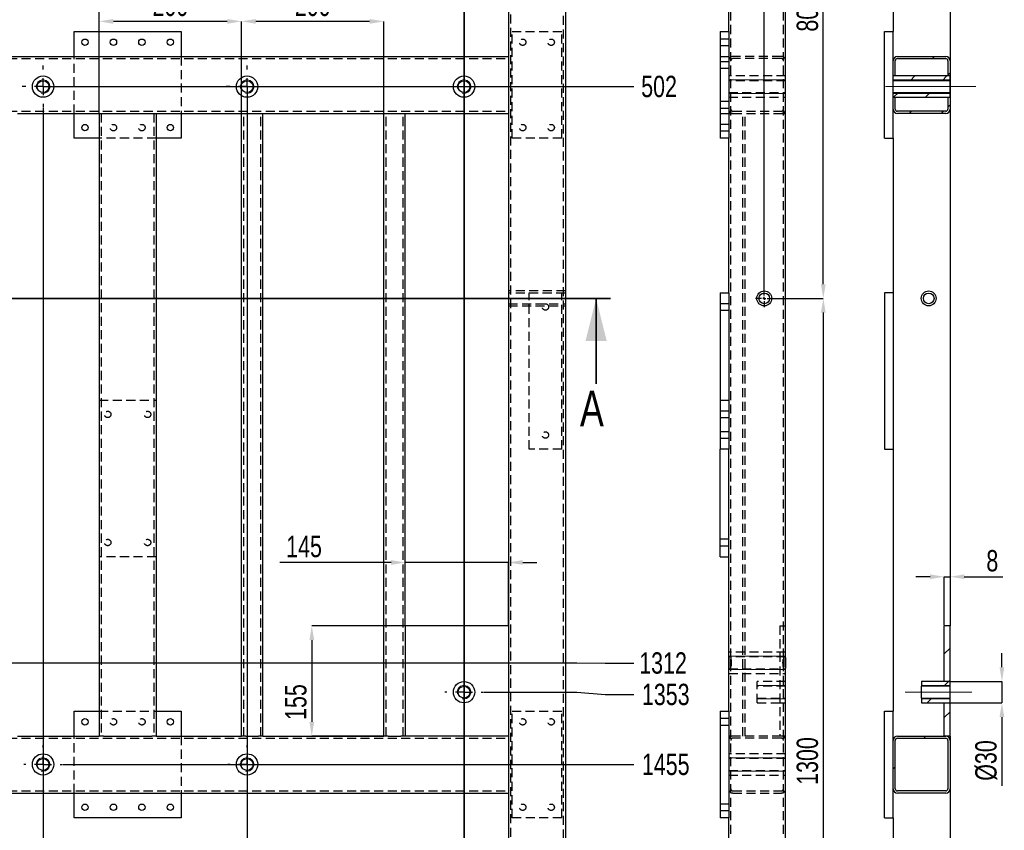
# Model space of a CAD drawing. Header units: millimetres. Extents: x 5 to 589, y 5 to 415.
# Tile 5 of 18: x 111 to 249, y 211 to 325. Entities that reach past the tile are written whole.
import ezdxf

# ---------------------------------------------------------------- set-up
doc = ezdxf.new("R2010")
doc.units = ezdxf.units.MM
doc.header["$PDSIZE"] = -1
doc.linetypes.add('CENTERX2', pattern=[20.32, 12.7, -2.54, 2.54, -2.54])
doc.linetypes.add('HIDDEN', pattern=[1.905, 1.27, -0.635])
for name, color, linetype in [('COTES', 1, 'Continuous'), ('TRAIT-FINS', 9, 'Continuous'), ('TRAIT-MIXTES', 3, 'CENTERX2'), ('TRAIT-TIRET', 2, 'HIDDEN')]:
    doc.layers.add(name, color=color, linetype=linetype)
doc.layers.add('TRAIT-FORT', color=4, linetype='Continuous', lineweight=25)
doc.styles.add('SLDTEXTSTYLE0', font='TXT', dxfattribs={"width": 0.75})
doc.dimstyles.new('SLDDIMSTYLE1', dxfattribs={"dimtxt": 3, "dimasz": 2, "dimexe": 0, "dimexo": 0.0625, "dimgap": 0.75, "dimtad": 0, "dimtih": 1, "dimtoh": 1, "dimdec": 0, "dimlfac": 10, "dimrnd": 1e-09, "dimzin": 12, "dimdsep": 46, "dimtxsty": 'SLDTEXTSTYLE0', "dimsah": 1, "dimcen": 0.09, "dimadec": 0, "dimazin": 3, "dimtfac": 1, "dimtdec": 0, "dimtofl": 0, "dimtmove": 0, "dimatfit": 3, "dimfxl": 1, "dimfrac": 2, "dimtolj": 1, "dimtzin": 12, "dimarcsym": 0})
doc.dimstyles.new('SLDDIMSTYLE2', dxfattribs={"dimtxt": 3, "dimasz": 2, "dimexe": 0, "dimexo": 0.0625, "dimgap": 0.75, "dimtad": 1, "dimdec": 0, "dimlfac": 10, "dimrnd": 1e-09, "dimzin": 12, "dimdsep": 46, "dimtxsty": 'SLDTEXTSTYLE0', "dimsah": 1, "dimcen": 0.09, "dimadec": 0, "dimazin": 3, "dimtfac": 1, "dimtdec": 0, "dimtofl": 0, "dimtmove": 0, "dimatfit": 3, "dimfxl": 1, "dimfrac": 2, "dimtolj": 1, "dimtzin": 12, "dimarcsym": 0})
doc.dimstyles.new('SLDDIMSTYLE3', dxfattribs={"dimtxt": 3, "dimasz": 2, "dimexe": 0, "dimexo": 0.0625, "dimgap": 0.75, "dimtad": 1, "dimdec": 0, "dimlfac": 10, "dimrnd": 1e-09, "dimzin": 12, "dimdsep": 46, "dimtxsty": 'SLDTEXTSTYLE0', "dimsah": 1, "dimcen": 0.09, "dimadec": 0, "dimazin": 3, "dimtfac": 1, "dimtdec": 0, "dimtmove": 0, "dimatfit": 0, "dimfxl": 1, "dimfrac": 2, "dimtolj": 1, "dimtzin": 12, "dimarcsym": 0})
pattern_1 = [(45, (0, 0), (-13.4704, 13.4704), []), (45, (4.49, 2e-323), (-13.4704, 13.4704), []), (45, (8.98, 4e-323), (-13.4704, 13.4704), []), (45, (13.47, 6e-323), (-13.4704, 13.4704), [])]

# ---------------------------------------------------------------- blocks, each defined once
blk = doc.blocks.new('_D_1')
at = {"layer": 'COTES', "color": 0, "lineweight": -2, "transparency": 16777216}
blk.add_line((114.09, 315.85), (197.01, 315.85), dxfattribs=at)
at = {"layer": 'Defpoints', "color": 0, "transparency": 16777216}
for p in [(187.41, 366.09), (114.02, 315.85), (197.01, 315.85)]:
    blk.add_point(p, dxfattribs=at)
at = {"layer": 'COTES', "color": 0, "transparency": 16777216, "insert": (200.57, 315.85), "char_height": 3, "attachment_point": 5, "style": 'SLDTEXTSTYLE0'}
blk.add_mtext('\\A1;502', dxfattribs=at)
blk = doc.blocks.new('_D_2')
at = {"layer": 'COTES', "color": 0, "lineweight": -2, "transparency": 16777216}
for p, q in [((69.63, 234.88), (189.01, 234.88)), ((189.01, 234.88), (193.01, 234.84)), ((193.01, 234.84), (197.01, 234.84))]:
    blk.add_line(p, q, dxfattribs=at)
at = {"layer": 'Defpoints', "color": 0, "transparency": 16777216}
for p in [(187.41, 366.09), (69.57, 234.88), (197.01, 234.84)]:
    blk.add_point(p, dxfattribs=at)
at = {"layer": 'COTES', "color": 0, "transparency": 16777216, "insert": (201.13, 234.84), "char_height": 3, "attachment_point": 5, "style": 'SLDTEXTSTYLE0'}
blk.add_mtext('\\A1;1312', dxfattribs=at)
blk = doc.blocks.new('_D_3')
at = {"layer": 'COTES', "color": 0, "lineweight": -2, "transparency": 16777216}
for p, q in [((175.93, 230.76), (189.01, 230.76)), ((189.01, 230.76), (193.01, 230.42)), ((193.01, 230.42), (197.01, 230.42))]:
    blk.add_line(p, q, dxfattribs=at)
at = {"layer": 'Defpoints', "color": 0, "transparency": 16777216}
for p in [(187.41, 366.09), (175.87, 230.76), (197.01, 230.42)]:
    blk.add_point(p, dxfattribs=at)
at = {"layer": 'COTES', "color": 0, "transparency": 16777216, "insert": (201.51, 230.42), "char_height": 3, "attachment_point": 5, "style": 'SLDTEXTSTYLE0'}
blk.add_mtext('\\A1;1353', dxfattribs=at)
blk = doc.blocks.new('_D_4')
at = {"layer": 'COTES', "color": 0, "lineweight": -2, "transparency": 16777216}
blk.add_line((116.79, 220.6), (197.01, 220.6), dxfattribs=at)
at = {"layer": 'Defpoints', "color": 0, "transparency": 16777216}
for p in [(187.41, 366.09), (116.72, 220.6), (197.01, 220.6)]:
    blk.add_point(p, dxfattribs=at)
at = {"layer": 'COTES', "color": 0, "transparency": 16777216, "insert": (201.51, 220.6), "char_height": 3, "attachment_point": 5, "style": 'SLDTEXTSTYLE0'}
blk.add_mtext('\\A1;1455', dxfattribs=at)
blk = doc.blocks.new('_D_5')
at = {"layer": 'COTES', "color": 0, "lineweight": -2, "transparency": 16777216}
blk.add_line((69.58, 206.31), (197.01, 206.31), dxfattribs=at)
at = {"layer": 'Defpoints', "color": 0, "transparency": 16777216}
for p in [(187.41, 366.09), (69.52, 206.31), (197.01, 206.31)]:
    blk.add_point(p, dxfattribs=at)
at = {"layer": 'COTES', "color": 0, "transparency": 16777216, "insert": (201.51, 206.31), "char_height": 3, "attachment_point": 5, "style": 'SLDTEXTSTYLE0'}
blk.add_mtext('\\A1;1598', dxfattribs=at)
blk = doc.blocks.new('_D_6')
at = {"layer": 'COTES', "color": 0, "lineweight": -2, "transparency": 16777216}
blk.add_line((187.47, 79.09), (197.01, 79.09), dxfattribs=at)
at = {"layer": 'Defpoints', "color": 0, "transparency": 16777216}
for p in [(187.41, 366.09), (187.41, 79.09), (197.01, 79.09)]:
    blk.add_point(p, dxfattribs=at)
at = {"layer": 'COTES', "color": 0, "transparency": 16777216, "insert": (201.7, 79.09), "char_height": 3, "attachment_point": 5, "style": 'SLDTEXTSTYLE0'}
blk.add_mtext('\\A1;2870', dxfattribs=at)
blk = doc.blocks.new('_D_9')
at = {"layer": 'COTES', "color": 0, "lineweight": -2, "transparency": 16777216}
blk.add_line((114.02, 312.83), (114.02, 68.59), dxfattribs=at)
at = {"layer": 'Defpoints', "color": 0, "transparency": 16777216}
for p in [(114.02, 312.9), (64.91, 79.09), (114.02, 68.59)]:
    blk.add_point(p, dxfattribs=at)
at = {"layer": 'COTES', "color": 0, "transparency": 16777216, "insert": (114.02, 65.22), "char_height": 3, "attachment_point": 5, "rotation": 90, "style": 'SLDTEXTSTYLE0'}
blk.add_mtext('\\A1;491', dxfattribs=at)
blk = doc.blocks.new('_D_10')
at = {"layer": 'COTES', "color": 0, "lineweight": -2, "transparency": 16777216}
blk.add_line((142.69, 315.78), (142.69, 68.59), dxfattribs=at)
at = {"layer": 'Defpoints', "color": 0, "transparency": 16777216}
for p in [(142.69, 315.85), (64.91, 79.09), (142.69, 68.59)]:
    blk.add_point(p, dxfattribs=at)
at = {"layer": 'COTES', "color": 0, "transparency": 16777216, "insert": (142.69, 64.84), "char_height": 3, "attachment_point": 5, "rotation": 90, "style": 'SLDTEXTSTYLE0'}
blk.add_mtext('\\A1;778', dxfattribs=at)
blk = doc.blocks.new('_D_24')
at = {"layer": 'COTES', "color": 0, "lineweight": -2, "transparency": 16777216}
for p, q in [((162.91, 248.98), (147.31, 248.98)), ((164.91, 240.16), (164.91, 248.98)), ((179.41, 248.98), (164.91, 248.98)), ((179.41, 240.16), (179.41, 248.98)), ((181.41, 248.98), (183.41, 248.98))]:
    blk.add_line(p, q, dxfattribs=at)
at = {"layer": 'COTES', "color": 0, "transparency": 16777216}
for points in [[(162.91, 249.32), (162.91, 248.65), (164.91, 248.98)], [(181.41, 249.32), (181.41, 248.65), (179.41, 248.98)]]:
    blk.add_solid(points, dxfattribs=at)
at = {"layer": 'Defpoints', "color": 0, "transparency": 16777216}
for p in [(164.91, 248.98), (164.91, 240.09), (179.41, 240.09)]:
    blk.add_point(p, dxfattribs=at)
at = {"layer": 'COTES', "color": 0, "transparency": 16777216, "insert": (150.69, 252.73), "char_height": 3, "attachment_point": 2, "style": 'SLDTEXTSTYLE0'}
blk.add_mtext('\\A1;145', dxfattribs=at)
blk = doc.blocks.new('_D_25')
at = {"layer": 'COTES', "color": 0, "lineweight": -2, "transparency": 16777216}
for p, q in [((164.84, 240.09), (151.78, 240.09)), ((151.78, 238.09), (151.78, 226.59)), ((161.84, 224.59), (151.78, 224.59))]:
    blk.add_line(p, q, dxfattribs=at)
at = {"layer": 'COTES', "color": 0, "transparency": 16777216}
for points in [[(151.45, 238.09), (152.12, 238.09), (151.78, 240.09)], [(151.45, 226.59), (152.12, 226.59), (151.78, 224.59)]]:
    blk.add_solid(points, dxfattribs=at)
at = {"layer": 'Defpoints', "color": 0, "transparency": 16777216}
for p in [(164.91, 240.09), (151.78, 224.59), (161.91, 224.59)]:
    blk.add_point(p, dxfattribs=at)
at = {"layer": 'COTES', "color": 0, "transparency": 16777216, "insert": (148.03, 229.37), "char_height": 3, "attachment_point": 2, "rotation": 90, "style": 'SLDTEXTSTYLE0'}
blk.add_mtext('\\A1;155', dxfattribs=at)
blk = doc.blocks.new('_D_28')
at = {"layer": 'COTES', "color": 0, "lineweight": -2, "transparency": 16777216}
for p, q in [((64.91, 366.03), (64.91, 330.69)), ((119.91, 330.69), (66.91, 330.69)), ((121.91, 312.16), (121.91, 330.69))]:
    blk.add_line(p, q, dxfattribs=at)
at = {"layer": 'COTES', "color": 0, "transparency": 16777216}
for points in [[(66.91, 331.03), (66.91, 330.36), (64.91, 330.69)], [(119.91, 331.03), (119.91, 330.36), (121.91, 330.69)]]:
    blk.add_solid(points, dxfattribs=at)
at = {"layer": 'Defpoints', "color": 0, "transparency": 16777216}
for p in [(64.91, 366.09), (64.91, 330.69), (121.91, 312.09)]:
    blk.add_point(p, dxfattribs=at)
at = {"layer": 'COTES', "color": 0, "transparency": 16777216, "insert": (93.41, 334.44), "char_height": 3, "attachment_point": 2, "style": 'SLDTEXTSTYLE0'}
blk.add_mtext('\\A1;570', dxfattribs=at)
blk = doc.blocks.new('_D_29')
at = {"layer": 'COTES', "color": 0, "lineweight": -2, "transparency": 16777216}
for p, q in [((121.91, 312.16), (121.91, 325.02)), ((139.91, 325.02), (123.91, 325.02)), ((141.91, 312.16), (141.91, 325.02))]:
    blk.add_line(p, q, dxfattribs=at)
at = {"layer": 'COTES', "color": 0, "transparency": 16777216}
for points in [[(123.91, 325.35), (123.91, 324.68), (121.91, 325.02)], [(139.91, 325.35), (139.91, 324.68), (141.91, 325.02)]]:
    blk.add_solid(points, dxfattribs=at)
at = {"layer": 'Defpoints', "color": 0, "transparency": 16777216}
for p in [(121.91, 325.02), (121.91, 312.09), (141.91, 312.09)]:
    blk.add_point(p, dxfattribs=at)
at = {"layer": 'COTES', "color": 0, "transparency": 16777216, "insert": (131.91, 328.77), "char_height": 3, "attachment_point": 2, "style": 'SLDTEXTSTYLE0'}
blk.add_mtext('\\A1;200', dxfattribs=at)
blk = doc.blocks.new('_D_30')
at = {"layer": 'COTES', "color": 0, "lineweight": -2, "transparency": 16777216}
for p, q in [((141.91, 312.16), (141.91, 325.02)), ((159.91, 325.02), (143.91, 325.02)), ((161.91, 312.16), (161.91, 325.02))]:
    blk.add_line(p, q, dxfattribs=at)
at = {"layer": 'COTES', "color": 0, "transparency": 16777216}
for points in [[(143.91, 325.35), (143.91, 324.68), (141.91, 325.02)], [(159.91, 325.35), (159.91, 324.68), (161.91, 325.02)]]:
    blk.add_solid(points, dxfattribs=at)
at = {"layer": 'Defpoints', "color": 0, "transparency": 16777216}
for p in [(141.91, 325.02), (141.91, 312.09), (161.91, 312.09)]:
    blk.add_point(p, dxfattribs=at)
at = {"layer": 'COTES', "color": 0, "transparency": 16777216, "insert": (151.91, 328.77), "char_height": 3, "attachment_point": 2, "style": 'SLDTEXTSTYLE0'}
blk.add_mtext('\\A1;200', dxfattribs=at)
blk = doc.blocks.new('SW_CENTERMARKSYMBOL_2')
at = {"layer": 'TRAIT-MIXTES', "color": 0}
for p, q in [((0, 2.4), (0, 2.7)), ((-2.4, 0), (-2.7, 0)), ((0, 0), (-1.2, 0)), ((0, 0), (0, 1.2)), ((0, 0), (0, -1.2)), ((0, 0), (1.2, 0)), ((2.4, 0), (2.7, 0)), ((0, -2.4), (0, -2.7))]:
    blk.add_line(p, q, dxfattribs=at)
blk = doc.blocks.new('SW_CENTERMARKSYMBOL_3')
at = {"layer": 'TRAIT-MIXTES', "color": 0}
for p, q in [((0, 2.4), (0, 2.7)), ((-2.4, 0), (-2.7, 0)), ((0, 0), (-1.2, 0)), ((0, 0), (0, 1.2)), ((0, 0), (0, -1.2)), ((0, 0), (1.2, 0)), ((2.4, 0), (2.7, 0)), ((0, -2.4), (0, -2.7))]:
    blk.add_line(p, q, dxfattribs=at)
blk = doc.blocks.new('SW_CENTERMARKSYMBOL_4')
at = {"layer": 'TRAIT-MIXTES', "color": 0}
for p, q in [((0, 2.4), (0, 2.7)), ((-2.4, 0), (-2.7, 0)), ((0, 0), (-1.2, 0)), ((0, 0), (0, 1.2)), ((0, 0), (0, -1.2)), ((0, 0), (1.2, 0)), ((2.4, 0), (2.7, 0)), ((0, -2.4), (0, -2.7))]:
    blk.add_line(p, q, dxfattribs=at)
blk = doc.blocks.new('SW_CENTERMARKSYMBOL_5')
at = {"layer": 'TRAIT-MIXTES', "color": 0}
for p, q in [((0, 2.4), (0, 2.95)), ((-2.4, 0), (-2.95, 0)), ((0, 0), (-1.2, 0)), ((0, 0), (0, 1.2)), ((0, 0), (0, -1.2)), ((0, 0), (1.2, 0)), ((2.4, 0), (2.95, 0)), ((0, -2.4), (0, -2.95))]:
    blk.add_line(p, q, dxfattribs=at)
blk = doc.blocks.new('SW_CENTERMARKSYMBOL_6')
at = {"layer": 'TRAIT-MIXTES', "color": 0}
for p, q in [((0, 2.4), (0, 2.95)), ((-2.4, 0), (-2.95, 0)), ((0, 0), (-1.2, 0)), ((0, 0), (0, 1.2)), ((0, 0), (0, -1.2)), ((0, 0), (1.2, 0)), ((2.4, 0), (2.95, 0)), ((0, -2.4), (0, -2.95))]:
    blk.add_line(p, q, dxfattribs=at)
blk = doc.blocks.new('_D_79')
at = {"layer": 'COTES', "color": 0, "lineweight": -2, "transparency": 16777216}
for p, q in [((217.81, 366.09), (223.65, 366.09)), ((223.65, 288.09), (223.65, 364.09)), ((216.66, 286.09), (223.65, 286.09))]:
    blk.add_line(p, q, dxfattribs=at)
at = {"layer": 'COTES', "color": 0, "transparency": 16777216}
for points in [[(223.31, 364.09), (223.98, 364.09), (223.65, 366.09)], [(223.31, 288.09), (223.98, 288.09), (223.65, 286.09)]]:
    blk.add_solid(points, dxfattribs=at)
at = {"layer": 'Defpoints', "color": 0, "transparency": 16777216}
for p in [(217.75, 366.09), (223.65, 366.09), (216.6, 286.09)]:
    blk.add_point(p, dxfattribs=at)
at = {"layer": 'COTES', "color": 0, "transparency": 16777216, "insert": (219.9, 326.09), "char_height": 3, "attachment_point": 2, "rotation": 90, "style": 'SLDTEXTSTYLE0'}
blk.add_mtext('\\A1;800', dxfattribs=at)
blk = doc.blocks.new('_D_80')
at = {"layer": 'COTES', "color": 0, "lineweight": -2, "transparency": 16777216}
for p, q in [((216.66, 286.09), (223.65, 286.09)), ((223.65, 284.09), (223.65, 158.09)), ((216.66, 156.09), (223.65, 156.09))]:
    blk.add_line(p, q, dxfattribs=at)
at = {"layer": 'COTES', "color": 0, "transparency": 16777216}
for points in [[(223.31, 284.09), (223.98, 284.09), (223.65, 286.09)], [(223.31, 158.09), (223.98, 158.09), (223.65, 156.09)]]:
    blk.add_solid(points, dxfattribs=at)
at = {"layer": 'Defpoints', "color": 0, "transparency": 16777216}
for p in [(216.6, 286.09), (216.6, 156.09), (223.65, 156.09)]:
    blk.add_point(p, dxfattribs=at)
at = {"layer": 'COTES', "color": 0, "transparency": 16777216, "insert": (219.9, 221.09), "char_height": 3, "attachment_point": 2, "rotation": 90, "style": 'SLDTEXTSTYLE0'}
blk.add_mtext('\\A1;1300', dxfattribs=at)
blk = doc.blocks.new('_D_81')
at = {"layer": 'COTES', "color": 0, "lineweight": -2, "transparency": 16777216}
for p, q in [((213.35, 370.43), (206.48, 370.43)), ((215.35, 287.41), (215.35, 370.43)), ((218.35, 370.43), (215.35, 370.43)), ((218.35, 205.64), (218.35, 370.43)), ((220.35, 370.43), (222.35, 370.43))]:
    blk.add_line(p, q, dxfattribs=at)
at = {"layer": 'COTES', "color": 0, "transparency": 16777216}
for points in [[(213.35, 370.76), (213.35, 370.1), (215.35, 370.43)], [(220.35, 370.76), (220.35, 370.1), (218.35, 370.43)]]:
    blk.add_solid(points, dxfattribs=at)
at = {"layer": 'Defpoints', "color": 0, "transparency": 16777216}
for p in [(218.35, 370.43), (215.35, 287.34), (218.35, 205.58)]:
    blk.add_point(p, dxfattribs=at)
at = {"layer": 'COTES', "color": 0, "transparency": 16777216, "insert": (208.91, 374.18), "char_height": 3, "attachment_point": 2, "style": 'SLDTEXTSTYLE0'}
blk.add_mtext('\\A1;30', dxfattribs=at)
blk = doc.blocks.new('SW_CENTERMARKSYMBOL_33')
at = {"layer": 'TRAIT-MIXTES', "color": 0}
for p, q in [((-0.4, 0), (-1.25, 0)), ((0, 0), (-0.2, 0)), ((0, 0.4), (0, 1.25)), ((0, 0), (0, 0.2)), ((0, 0), (0, -0.2)), ((0, 0), (0.2, 0)), ((0.4, 0), (1.25, 0)), ((0, -0.4), (0, -1.25))]:
    blk.add_line(p, q, dxfattribs=at)
blk = doc.blocks.new('_D_109')
at = {"layer": 'COTES', "color": 0, "lineweight": -2, "transparency": 16777216}
for p, q in [((241.45, 365.43), (241.45, 246.98)), ((238.65, 246.98), (236.65, 246.98)), ((240.65, 240.16), (240.65, 246.98)), ((240.65, 246.98), (241.45, 246.98)), ((243.45, 246.98), (248.89, 246.98))]:
    blk.add_line(p, q, dxfattribs=at)
at = {"layer": 'COTES', "color": 0, "transparency": 16777216}
for points in [[(238.65, 247.31), (238.65, 246.65), (240.65, 246.98)], [(243.45, 247.31), (243.45, 246.65), (241.45, 246.98)]]:
    blk.add_solid(points, dxfattribs=at)
at = {"layer": 'Defpoints', "color": 0, "transparency": 16777216}
for p in [(241.45, 365.49), (241.45, 246.98), (240.65, 240.09)]:
    blk.add_point(p, dxfattribs=at)
at = {"layer": 'COTES', "color": 0, "transparency": 16777216, "insert": (247.39, 250.73), "char_height": 3, "attachment_point": 2, "style": 'SLDTEXTSTYLE0'}
blk.add_mtext('\\A1;8', dxfattribs=at)
blk = doc.blocks.new('_D_110')
at = {"layer": 'COTES', "color": 0, "lineweight": -2, "transparency": 16777216}
for p, q in [((248.74, 234.26), (248.74, 236.26)), ((241.52, 232.26), (248.74, 232.26)), ((248.74, 232.26), (248.74, 229.26)), ((241.52, 229.26), (248.74, 229.26)), ((248.74, 227.26), (248.74, 217.6))]:
    blk.add_line(p, q, dxfattribs=at)
at = {"layer": 'COTES', "color": 0, "transparency": 16777216}
for points in [[(248.41, 234.26), (249.08, 234.26), (248.74, 232.26)], [(248.41, 227.26), (249.08, 227.26), (248.74, 229.26)]]:
    blk.add_solid(points, dxfattribs=at)
at = {"layer": 'Defpoints', "color": 0, "transparency": 16777216}
for p in [(241.45, 232.26), (241.45, 229.26), (248.74, 229.26)]:
    blk.add_point(p, dxfattribs=at)
at = {"layer": 'COTES', "color": 0, "transparency": 16777216, "insert": (244.99, 221.16), "char_height": 3, "attachment_point": 2, "rotation": 90, "style": 'SLDTEXTSTYLE0'}
blk.add_mtext('\\A1;%%c30', dxfattribs=at)

msp = doc.modelspace()

# ---------------------------------------------------------------- hatches: boundary and pattern name
at = {"layer": 'TRAIT-FINS'}
h = msp.add_hatch(dxfattribs=at)
h.set_pattern_fill('DIN 201 ACIER ET FONTE', color=256, style=0, pattern_type=2)
h.set_pattern_definition(pattern_1)
edge = h.paths.add_edge_path(flags=0)
edge.add_line((234.05, 319.79), (240.85, 319.79))
edge.add_arc((240.85, 319.49), 0.3, 0, 90, ccw=False)
edge.add_line((241.15, 319.49), (241.15, 317.35))
edge.add_line((241.15, 317.35), (241.45, 317.35))
edge.add_line((241.45, 317.35), (241.45, 319.49))
edge.add_arc((240.85, 319.49), 0.6, 0, 90)
edge.add_line((240.85, 320.09), (234.05, 320.09))
edge.add_arc((234.05, 319.49), 0.6, 90, 180)
edge.add_line((233.45, 319.49), (233.45, 317.35))
edge.add_line((233.45, 317.35), (233.75, 317.35))
edge.add_line((233.75, 317.35), (233.75, 319.49))
edge.add_arc((234.05, 319.49), 0.3, 90, 180, ccw=False)
h = msp.add_hatch(dxfattribs=at)
h.set_pattern_fill('DIN 201 ACIER ET FONTE', color=256, style=0, pattern_type=2)
h.set_pattern_definition(pattern_1)
h.paths.add_polyline_path([(241.45, 316.68), (241.45, 317.35), (233.45, 317.35), (233.45, 316.68)], flags=0)
h = msp.add_hatch(dxfattribs=at)
h.set_pattern_fill('DIN 201 ACIER ET FONTE', color=256, style=0, pattern_type=2)
h.set_pattern_definition(pattern_1)
h.paths.add_polyline_path([(233.45, 315.01), (233.45, 314.35), (241.45, 314.35), (241.45, 315.01)], flags=0)
h = msp.add_hatch(dxfattribs=at)
h.set_pattern_fill('DIN 201 ACIER ET FONTE', color=256, style=0, pattern_type=2)
h.set_pattern_definition(pattern_1)
edge = h.paths.add_edge_path(flags=0)
edge.add_arc((234.05, 312.69), 0.6, 180, 270)
edge.add_line((234.05, 312.09), (240.85, 312.09))
edge.add_arc((240.85, 312.69), 0.6, 270, 360)
edge.add_line((241.45, 312.69), (241.45, 314.35))
edge.add_line((241.45, 314.35), (241.15, 314.35))
edge.add_line((241.15, 314.35), (241.15, 312.69))
edge.add_arc((240.85, 312.69), 0.3, 270, 360, ccw=False)
edge.add_line((240.85, 312.39), (234.05, 312.39))
edge.add_arc((234.05, 312.69), 0.3, 180, 270, ccw=False)
edge.add_line((233.75, 312.69), (233.75, 314.35))
edge.add_line((233.75, 314.35), (233.45, 314.35))
edge.add_line((233.45, 314.35), (233.45, 312.69))
h = msp.add_hatch(dxfattribs=at)
h.set_pattern_fill('DIN 201 ACIER ET FONTE', color=256, style=0, pattern_type=2)
h.set_pattern_definition(pattern_1)
h.paths.add_polyline_path([(241.45, 232.26), (241.45, 240.09), (240.65, 240.09), (240.65, 232.26)], flags=0)
h = msp.add_hatch(dxfattribs=at)
h.set_pattern_fill('DIN 201 ACIER ET FONTE', color=256, style=0, pattern_type=2)
h.set_pattern_definition(pattern_1)
h.paths.add_polyline_path([(237.45, 231.59), (241.45, 231.59), (241.45, 232.26), (237.45, 232.26)], flags=0)
h = msp.add_hatch(dxfattribs=at)
h.set_pattern_fill('DIN 201 ACIER ET FONTE', color=256, style=0, pattern_type=2)
h.set_pattern_definition(pattern_1)
h.paths.add_polyline_path([(237.45, 229.26), (241.45, 229.26), (241.45, 229.93), (237.45, 229.93)], flags=0)
h = msp.add_hatch(dxfattribs=at)
h.set_pattern_fill('DIN 201 ACIER ET FONTE', color=256, style=0, pattern_type=2)
h.set_pattern_definition(pattern_1)
h.paths.add_polyline_path([(240.65, 224.59), (241.45, 224.59), (241.45, 229.26), (240.65, 229.26)], flags=0)
h = msp.add_hatch(dxfattribs=at)
h.set_pattern_fill('DIN 201 ACIER ET FONTE', color=256, style=0, pattern_type=2)
h.set_pattern_definition(pattern_1)
edge = h.paths.add_edge_path(flags=0)
edge.add_arc((240.85, 223.99), 0.6, 0, 90)
edge.add_line((240.85, 224.59), (234.05, 224.59))
edge.add_arc((234.05, 223.99), 0.6, 90, 180)
edge.add_line((233.45, 223.99), (233.45, 217.19))
edge.add_arc((234.05, 217.19), 0.6, 180, 270)
edge.add_line((234.05, 216.59), (240.85, 216.59))
edge.add_arc((240.85, 217.19), 0.6, 270, 360)
edge.add_line((241.45, 217.19), (241.45, 223.99))
edge = h.paths.add_edge_path(flags=0)
edge.add_line((234.05, 224.29), (240.85, 224.29))
edge.add_arc((240.85, 223.99), 0.3, 0, 90, ccw=False)
edge.add_line((241.15, 223.99), (241.15, 217.19))
edge.add_arc((240.85, 217.19), 0.3, 270, 360, ccw=False)
edge.add_line((240.85, 216.89), (234.05, 216.89))
edge.add_arc((234.05, 217.19), 0.3, 180, 270, ccw=False)
edge.add_line((233.75, 217.19), (233.75, 223.99))
edge.add_arc((234.05, 223.99), 0.3, 90, 180, ccw=False)

# ---------------------------------------------------------------- linework, layer by layer
at = {"lineweight": 35}
for p, q in [((173.17, 371.11), (173.17, 72.15)), ((193.73, 286.09), (58.33, 286.09)), ((191.73, 274.09), (191.73, 286.09))]:
    msp.add_line(p, q, dxfattribs=at)
msp.add_solid([(191.73, 286.09), (190.23, 280.09), (193.23, 280.09)], dxfattribs=at)
at = {"layer": 'TRAIT-FINS', "lineweight": 18}
for p, q in [((218.35, 316.8), (210.35, 316.8)), ((218.35, 316.8), (210.35, 316.8)), ((218.35, 316.8), (210.35, 316.8)), ((241.45, 316.8), (233.45, 316.8)), ((218.35, 314.89), (210.35, 314.89)), ((218.35, 314.89), (210.35, 314.89)), ((218.35, 314.89), (210.35, 314.89)), ((241.45, 314.89), (233.45, 314.89)), ((218.35, 235.84), (210.35, 235.84)), ((218.35, 233.93), (210.35, 233.93)), ((218.35, 231.71), (214.35, 231.71)), ((241.45, 231.71), (237.45, 231.71)), ((218.35, 229.81), (214.35, 229.81)), ((241.45, 229.81), (237.45, 229.81)), ((218.35, 221.55), (210.35, 221.55)), ((218.35, 221.55), (210.35, 221.55)), ((218.35, 219.64), (210.35, 219.64)), ((218.35, 219.64), (210.35, 219.64))]:
    msp.add_line(p, q, dxfattribs=at)
for centre in [(114.02, 315.85), (142.69, 315.85), (173.17, 315.85), (173.17, 230.76), (114.02, 220.6), (142.69, 220.6)]:
    msp.add_arc(centre, 0.952, 255, 195, dxfattribs=at)
at = {"layer": 'TRAIT-FORT', "lineweight": 25}
for p, q in [((187.41, 366.09), (187.41, 79.09)), ((218.35, 235.61), (218.35, 365.49)), ((210.35, 323.59), (210.35, 354.59)), ((233.45, 354.59), (233.45, 323.59)), ((241.45, 336.19), (241.45, 319.49)), ((179.41, 335.59), (179.41, 320.09)), ((118.41, 320.09), (118.41, 323.59)), ((118.41, 323.59), (133.41, 323.59)), ((133.41, 323.59), (133.41, 320.09)), ((209.15, 323.59), (210.35, 323.59)), ((209.15, 323.59), (209.15, 308.59)), ((210.35, 323.59), (210.35, 308.59)), ((232.25, 323.59), (233.45, 323.59)), ((232.25, 308.59), (232.25, 323.59)), ((233.45, 319.49), (233.45, 323.59)), ((72.91, 320.09), (179.41, 320.09)), ((179.41, 320.09), (179.41, 319.49)), ((234.05, 320.09), (240.85, 320.09)), ((234.05, 319.79), (240.85, 319.79)), ((179.41, 319.49), (179.41, 312.69)), ((233.45, 317.35), (233.45, 319.49)), ((233.75, 317.35), (233.75, 319.49)), ((241.15, 319.49), (241.15, 317.35)), ((241.45, 319.49), (241.45, 317.35)), ((241.45, 317.35), (233.45, 317.35)), ((233.45, 316.68), (233.45, 317.35)), ((233.75, 317.35), (233.45, 317.35)), ((241.45, 317.35), (241.15, 317.35)), ((241.45, 316.68), (241.45, 317.35)), ((241.45, 316.68), (233.45, 316.68)), ((233.45, 315.01), (233.45, 316.68)), ((241.45, 315.01), (241.45, 316.68)), ((233.45, 315.01), (241.45, 315.01)), ((233.45, 314.35), (233.45, 315.01)), ((233.45, 314.35), (241.45, 314.35)), ((233.45, 314.35), (233.75, 314.35)), ((233.45, 312.69), (233.45, 314.35)), ((233.75, 312.69), (233.75, 314.35)), ((241.15, 314.35), (241.45, 314.35)), ((241.15, 314.35), (241.15, 312.69)), ((241.45, 314.35), (241.45, 315.01)), ((241.45, 314.35), (241.45, 312.69)), ((179.41, 312.69), (179.41, 312.09)), ((233.45, 308.59), (233.45, 312.69)), ((241.45, 312.69), (241.45, 240.09)), ((110.41, 312.09), (121.91, 312.09)), ((118.41, 308.59), (118.41, 312.09)), ((121.91, 312.09), (121.91, 224.59)), ((121.91, 312.09), (122.51, 312.09)), ((122.51, 312.09), (129.31, 312.09)), ((129.31, 312.09), (129.91, 312.09)), ((129.91, 312.09), (129.91, 224.59)), ((129.91, 312.09), (141.91, 312.09)), ((133.41, 312.09), (133.41, 308.59)), ((141.91, 312.09), (142.51, 312.09)), ((141.91, 224.59), (141.91, 312.09)), ((142.51, 312.09), (144.31, 312.09)), ((144.31, 312.09), (144.91, 312.09)), ((144.91, 224.59), (144.91, 312.09)), ((144.91, 312.09), (161.91, 312.09)), ((161.91, 224.59), (161.91, 312.09)), ((161.91, 312.09), (162.51, 312.09)), ((162.51, 312.09), (164.31, 312.09)), ((164.31, 312.09), (164.91, 312.09)), ((164.91, 240.09), (164.91, 312.09)), ((164.91, 312.09), (179.41, 312.09)), ((179.41, 312.09), (179.41, 240.09)), ((240.85, 312.39), (234.05, 312.39)), ((240.85, 312.09), (234.05, 312.09)), ((121.91, 308.59), (118.41, 308.59)), ((133.41, 308.59), (129.91, 308.59)), ((210.35, 308.59), (209.15, 308.59)), ((210.35, 286.89), (210.35, 308.59)), ((232.25, 308.59), (233.45, 308.59)), ((233.45, 308.59), (233.45, 228.09)), ((209.15, 286.89), (210.35, 286.89)), ((209.15, 286.89), (209.15, 264.89)), ((210.35, 286.89), (210.35, 264.89)), ((233.45, 286.89), (232.25, 286.89)), ((232.25, 286.89), (232.25, 264.89)), ((209.15, 249.79), (209.15, 264.89)), ((210.35, 264.89), (209.15, 264.89)), ((210.35, 235.61), (210.35, 264.89)), ((232.25, 264.89), (233.45, 264.89)), ((209.15, 249.79), (210.35, 249.79)), ((179.41, 240.09), (164.91, 240.09)), ((164.91, 240.09), (164.91, 224.59)), ((179.41, 240.09), (179.41, 224.59)), ((240.65, 232.26), (240.65, 240.09)), ((241.45, 240.09), (240.65, 240.09)), ((241.45, 232.26), (241.45, 240.09)), ((210.35, 234.15), (210.35, 235.62)), ((218.35, 235.62), (218.35, 234.15)), ((210.35, 228.09), (210.35, 234.15)), ((218.35, 207.04), (218.35, 234.15)), ((241.45, 232.26), (237.45, 232.26)), ((237.45, 232.26), (237.45, 231.59)), ((237.45, 229.93), (237.45, 231.59)), ((241.45, 231.59), (237.45, 231.59)), ((241.45, 232.26), (240.65, 232.26)), ((241.45, 231.59), (241.45, 232.26)), ((241.45, 229.93), (241.45, 231.59)), ((237.45, 229.93), (241.45, 229.93)), ((237.45, 229.93), (237.45, 229.26)), ((241.45, 229.26), (241.45, 229.93)), ((237.45, 229.26), (241.45, 229.26)), ((240.65, 229.26), (241.45, 229.26)), ((240.65, 224.59), (240.65, 229.26)), ((241.45, 224.59), (241.45, 229.26)), ((118.41, 228.09), (121.91, 228.09)), ((118.41, 224.59), (118.41, 228.09)), ((129.91, 228.09), (133.41, 228.09)), ((133.41, 228.09), (133.41, 224.59)), ((209.15, 228.09), (209.15, 213.09)), ((209.15, 228.09), (210.35, 228.09)), ((210.35, 228.09), (210.35, 213.09)), ((232.25, 213.09), (232.25, 228.09)), ((232.25, 228.09), (233.45, 228.09)), ((233.45, 223.99), (233.45, 228.09)), ((110.41, 224.59), (121.91, 224.59)), ((122.51, 224.59), (121.91, 224.59)), ((122.51, 224.59), (129.31, 224.59)), ((129.91, 224.59), (129.31, 224.59)), ((129.91, 224.59), (141.91, 224.59)), ((142.51, 224.59), (141.91, 224.59)), ((142.51, 224.59), (144.31, 224.59)), ((144.91, 224.59), (144.31, 224.59)), ((144.91, 224.59), (161.91, 224.59)), ((162.51, 224.59), (161.91, 224.59)), ((162.51, 224.59), (164.31, 224.59)), ((164.91, 224.59), (164.31, 224.59)), ((179.41, 224.59), (164.91, 224.59)), ((179.41, 224.59), (179.41, 223.99)), ((234.05, 224.59), (240.85, 224.59)), ((234.05, 224.29), (240.85, 224.29)), ((241.45, 224.59), (240.65, 224.59)), ((241.45, 224.59), (241.45, 223.99)), ((179.41, 223.99), (179.41, 217.19)), ((233.45, 217.19), (233.45, 223.99)), ((233.75, 217.19), (233.75, 223.99)), ((241.15, 223.99), (241.15, 217.19)), ((241.45, 223.99), (241.45, 217.19)), ((179.41, 217.19), (179.41, 216.59)), ((233.45, 213.09), (233.45, 217.19)), ((241.45, 217.19), (241.45, 200.49)), ((72.91, 216.59), (179.41, 216.59)), ((118.41, 213.09), (118.41, 216.59)), ((133.41, 216.59), (133.41, 213.09)), ((179.41, 216.59), (179.41, 201.09)), ((240.85, 216.89), (234.05, 216.89)), ((240.85, 216.59), (234.05, 216.59)), ((133.41, 213.09), (118.41, 213.09)), ((210.35, 213.09), (209.15, 213.09)), ((210.35, 207.04), (210.35, 213.09)), ((232.25, 213.09), (233.45, 213.09)), ((233.45, 213.09), (233.45, 90.59))]:
    msp.add_line(p, q, dxfattribs=at)
for centre, radius in [((119.91, 322.09), 0.45), ((123.91, 322.09), 0.45), ((127.91, 322.09), 0.45), ((131.91, 322.09), 0.45), ((114.02, 315.85), 1.5), ((142.69, 315.85), 1.5), ((173.17, 315.85), 1.5), ((114.02, 315.85), 0.833), ((142.69, 315.85), 0.833), ((173.17, 315.85), 0.833), ((119.91, 310.09), 0.45), ((131.91, 310.09), 0.45), ((215.35, 286.09), 1.05), ((215.35, 286.09), 0.75), ((238.45, 286.09), 1.05), ((238.45, 286.09), 0.75), ((173.17, 230.76), 1.5), ((173.17, 230.76), 0.833), ((119.91, 226.59), 0.45), ((131.91, 226.59), 0.45), ((114.02, 220.6), 1.5), ((114.02, 220.6), 0.833), ((142.69, 220.6), 1.5), ((142.69, 220.6), 0.833), ((119.91, 214.59), 0.45), ((123.91, 214.59), 0.45), ((127.91, 214.59), 0.45), ((131.91, 214.59), 0.45)]:
    msp.add_circle(centre, radius, dxfattribs=at)
for centre, radius, start, end in [((234.05, 319.49), 0.6, 90, 180), ((234.05, 319.49), 0.3, 90, 180), ((240.85, 319.49), 0.6, 0, 90), ((240.85, 319.49), 0.3, 0, 90), ((234.05, 312.69), 0.6, 180, 270), ((234.05, 312.69), 0.3, 180, 270), ((240.85, 312.69), 0.3, 270, 0), ((240.85, 312.69), 0.6, 270, 0), ((234.05, 223.99), 0.6, 90, 180), ((234.05, 223.99), 0.3, 90, 180), ((240.85, 223.99), 0.6, 0, 90), ((240.85, 223.99), 0.3, 0, 90), ((234.05, 217.19), 0.6, 180, 270), ((234.05, 217.19), 0.3, 180, 270), ((240.85, 217.19), 0.6, 270, 0), ((240.85, 217.19), 0.3, 270, 0)]:
    msp.add_arc(centre, radius, start, end, dxfattribs=at)
for points in [[(210.35, 235.61), (210.35, 235.56), (210.35, 235.5), (210.36, 235.38), (210.36, 235.32), (210.37, 235.2), (210.37, 235.14), (210.38, 235.01), (210.38, 234.95), (210.38, 234.82), (210.38, 234.76), (210.38, 234.66), (210.37, 234.63), (210.37, 234.57), (210.37, 234.54), (210.36, 234.45), (210.36, 234.39), (210.35, 234.27), (210.35, 234.21), (210.35, 234.15)], [(218.35, 234.15), (218.35, 234.21), (218.35, 234.27), (218.34, 234.38), (218.34, 234.44), (218.33, 234.57), (218.33, 234.63), (218.32, 234.76), (218.32, 234.82), (218.32, 234.95), (218.32, 235.01), (218.32, 235.1), (218.33, 235.14), (218.33, 235.2), (218.33, 235.23), (218.34, 235.32), (218.34, 235.38), (218.35, 235.5), (218.35, 235.56), (218.35, 235.61)]]:
    msp.add_open_spline(points, degree=3, knots=[0, 0, 0, 0, 0.125, 0.125, 0.25, 0.25, 0.375, 0.375, 0.5, 0.5, 0.625, 0.625, 0.6875, 0.6875, 0.75, 0.75, 0.875, 0.875, 1, 1, 1, 1], dxfattribs=at)
at = {"layer": 'TRAIT-MIXTES', "lineweight": 18}
for p, q in [((245.08, 315.85), (230.43, 315.85)), ((244.5, 230.76), (235.14, 230.76))]:
    msp.add_line(p, q, dxfattribs=at)
at = {"layer": 'TRAIT-TIRET'}
for p, q in [((187.11, 365.79), (187.11, 79.39)), ((210.65, 235.61), (210.65, 365.49)), ((218.05, 235.61), (218.05, 365.49)), ((179.71, 358.39), (179.71, 86.79)), ((179.91, 308.59), (179.91, 323.59)), ((179.91, 323.59), (186.91, 323.59)), ((186.91, 308.59), (186.91, 323.59)), ((210.35, 322.54), (209.15, 322.54)), ((209.15, 321.64), (210.35, 321.64)), ((72.91, 319.79), (179.41, 319.79)), ((118.41, 312.09), (118.41, 320.09)), ((133.41, 320.09), (133.41, 312.09)), ((209.15, 320.09), (210.35, 320.09)), ((217.75, 320.09), (210.95, 320.09)), ((217.75, 319.79), (210.95, 319.79)), ((210.35, 319.34), (209.15, 319.34)), ((209.15, 318.44), (210.35, 318.44)), ((218.35, 317.35), (210.35, 317.35)), ((210.65, 317.35), (210.35, 317.35)), ((218.35, 317.35), (218.05, 317.35)), ((218.35, 316.68), (210.35, 316.68)), ((210.35, 315.01), (218.35, 315.01)), ((210.35, 314.35), (218.35, 314.35)), ((210.35, 314.35), (210.65, 314.35)), ((218.05, 314.35), (218.35, 314.35)), ((210.35, 313.74), (209.15, 313.74)), ((209.15, 312.84), (210.35, 312.84)), ((72.91, 312.39), (179.41, 312.39)), ((122.21, 312.09), (122.21, 224.59)), ((129.61, 312.09), (129.61, 224.59)), ((142.21, 224.59), (142.21, 312.09)), ((144.61, 224.59), (144.61, 312.09)), ((162.21, 224.59), (162.21, 312.09)), ((164.61, 224.59), (164.61, 312.09)), ((209.15, 312.09), (210.35, 312.09)), ((210.35, 312.09), (210.95, 312.09)), ((210.95, 312.39), (217.75, 312.39)), ((210.95, 312.09), (217.75, 312.09)), ((212.35, 224.59), (212.35, 312.09)), ((212.65, 224.59), (212.65, 312.09)), ((217.75, 312.09), (218.35, 312.09)), ((210.35, 310.54), (209.15, 310.54)), ((129.91, 308.59), (121.91, 308.59)), ((186.91, 308.59), (179.91, 308.59)), ((209.15, 309.64), (210.35, 309.64)), ((187.41, 287.14), (179.41, 287.14)), ((179.71, 287.14), (179.41, 287.14)), ((187.41, 286.84), (179.41, 286.84)), ((182.31, 264.89), (182.31, 286.89)), ((182.31, 286.89), (186.91, 286.89)), ((186.91, 264.89), (186.91, 286.89)), ((187.41, 287.14), (187.11, 287.14)), ((187.41, 287.14), (187.41, 286.09)), ((179.41, 285.34), (187.41, 285.34)), ((179.41, 285.04), (187.41, 285.04)), ((179.41, 285.04), (179.71, 285.04)), ((187.11, 285.04), (187.41, 285.04)), ((187.41, 286.09), (187.41, 285.04)), ((210.35, 285.34), (209.15, 285.34)), ((209.15, 284.44), (210.35, 284.44)), ((121.91, 271.79), (129.91, 271.79)), ((209.15, 271.79), (210.35, 271.79)), ((210.35, 270.24), (209.15, 270.24)), ((209.15, 269.34), (210.35, 269.34)), ((210.35, 267.34), (209.15, 267.34)), ((209.15, 266.44), (210.35, 266.44)), ((186.91, 264.89), (182.31, 264.89)), ((210.35, 252.24), (209.15, 252.24)), ((209.15, 251.34), (210.35, 251.34)), ((129.91, 249.79), (121.91, 249.79)), ((217.55, 240.09), (217.55, 224.59)), ((217.55, 240.09), (218.35, 240.09)), ((218.35, 236.38), (210.35, 236.38)), ((210.65, 236.38), (210.35, 236.38)), ((218.35, 235.72), (210.35, 235.72)), ((210.65, 234.15), (210.65, 235.61)), ((218.35, 236.38), (218.05, 236.38)), ((218.05, 235.61), (218.05, 234.15)), ((210.35, 234.05), (218.35, 234.05)), ((210.65, 207.04), (210.65, 234.15)), ((218.05, 207.04), (218.05, 234.15)), ((210.35, 233.38), (218.35, 233.38)), ((210.35, 233.38), (210.65, 233.38)), ((218.05, 233.38), (218.35, 233.38)), ((214.35, 229.26), (214.35, 232.26)), ((218.35, 232.26), (214.35, 232.26)), ((218.35, 231.59), (214.35, 231.59)), ((218.35, 232.26), (217.55, 232.26)), ((214.35, 229.93), (218.35, 229.93)), ((214.35, 229.26), (218.35, 229.26)), ((217.55, 229.26), (218.35, 229.26)), ((121.91, 228.09), (129.91, 228.09)), ((179.91, 213.09), (179.91, 228.09)), ((179.91, 228.09), (186.91, 228.09)), ((186.91, 213.09), (186.91, 228.09)), ((210.35, 227.04), (209.15, 227.04)), ((209.15, 226.14), (210.35, 226.14)), ((72.91, 224.29), (179.41, 224.29)), ((118.41, 216.59), (118.41, 224.59)), ((133.41, 224.59), (133.41, 216.59)), ((210.95, 224.59), (210.35, 224.59)), ((217.75, 224.59), (210.95, 224.59)), ((217.75, 224.29), (210.95, 224.29)), ((218.35, 224.59), (217.75, 224.59)), ((218.35, 222.1), (210.35, 222.1)), ((210.65, 222.1), (210.35, 222.1)), ((218.35, 221.43), (210.35, 221.43)), ((218.35, 222.1), (218.05, 222.1)), ((210.35, 219.76), (218.35, 219.76)), ((210.35, 219.1), (218.35, 219.1)), ((210.35, 219.1), (210.65, 219.1)), ((218.05, 219.1), (218.35, 219.1)), ((72.91, 216.89), (179.41, 216.89)), ((210.95, 216.89), (217.75, 216.89)), ((210.95, 216.59), (217.75, 216.59)), ((210.35, 215.04), (209.15, 215.04)), ((186.91, 213.09), (179.91, 213.09)), ((209.15, 214.14), (210.35, 214.14))]:
    msp.add_line(p, q, dxfattribs=at)
for centre in [(181.41, 322.09), (185.41, 322.09), (123.91, 310.09), (127.91, 310.09), (181.41, 310.09), (185.41, 310.09), (184.61, 284.89), (123.11, 269.79), (128.71, 269.79), (184.61, 266.89), (123.11, 251.79), (128.71, 251.79), (123.91, 226.59), (127.91, 226.59), (181.41, 226.59), (185.41, 226.59), (181.41, 214.59), (185.41, 214.59)]:
    msp.add_circle(centre, 0.45, dxfattribs=at)
for centre, radius, start, end in [((210.95, 319.49), 0.6, 90, 180), ((210.95, 319.49), 0.3, 90, 180), ((217.75, 319.49), 0.6, 0, 90), ((217.75, 319.49), 0.3, 0, 90), ((210.95, 312.69), 0.6, 180, 270), ((210.95, 312.69), 0.3, 180, 270), ((217.75, 312.69), 0.6, 270, 0), ((217.75, 312.69), 0.3, 270, 0), ((210.95, 223.99), 0.6, 90, 180), ((210.95, 223.99), 0.3, 90, 180), ((217.75, 223.99), 0.6, 0, 90), ((217.75, 223.99), 0.3, 0, 90), ((210.95, 217.19), 0.6, 180, 270), ((210.95, 217.19), 0.3, 180, 270), ((217.75, 217.19), 0.3, 270, 0), ((217.75, 217.19), 0.6, 270, 0)]:
    msp.add_arc(centre, radius, start, end, dxfattribs=at)
for points in [[(210.65, 235.61), (210.65, 235.56), (210.66, 235.5), (210.67, 235.38), (210.68, 235.32), (210.69, 235.23), (210.69, 235.2), (210.7, 235.14), (210.71, 235.11), (210.71, 235.01), (210.72, 234.95), (210.72, 234.85), (210.72, 234.82), (210.71, 234.76), (210.71, 234.73), (210.7, 234.63), (210.69, 234.57), (210.68, 234.45), (210.67, 234.39), (210.66, 234.27), (210.65, 234.21), (210.65, 234.15)], [(218.05, 234.15), (218.05, 234.21), (218.05, 234.27), (218.03, 234.38), (218.02, 234.44), (218.01, 234.54), (218.01, 234.57), (218, 234.63), (218, 234.66), (217.99, 234.76), (217.98, 234.82), (217.98, 234.91), (217.98, 234.95), (217.99, 235.01), (217.99, 235.04), (218, 235.14), (218.01, 235.2), (218.02, 235.32), (218.03, 235.38), (218.05, 235.5), (218.05, 235.56), (218.05, 235.61)]]:
    msp.add_open_spline(points, degree=3, knots=[0, 0, 0, 0, 0.125, 0.125, 0.25, 0.25, 0.3125, 0.3125, 0.375, 0.375, 0.5, 0.5, 0.5625, 0.5625, 0.625, 0.625, 0.75, 0.75, 0.875, 0.875, 1, 1, 1, 1], dxfattribs=at)

# ---------------------------------------------------------------- block references
at = {"layer": 'TRAIT-MIXTES'}
for name, p in [('SW_CENTERMARKSYMBOL_5', (114.02, 315.85)), ('SW_CENTERMARKSYMBOL_6', (142.69, 315.85)), ('SW_CENTERMARKSYMBOL_33', (215.35, 286.09)), ('SW_CENTERMARKSYMBOL_4', (173.17, 230.76)), ('SW_CENTERMARKSYMBOL_2', (114.02, 220.6)), ('SW_CENTERMARKSYMBOL_3', (142.69, 220.6))]:
    msp.add_blockref(name, p, dxfattribs=at)

# ---------------------------------------------------------------- texts
at = {"insert": (189.46, 273.13), "char_height": 5, "attachment_point": 1, "style": 'SLDTEXTSTYLE0'}
msp.add_mtext('A', dxfattribs=at)

# ---------------------------------------------------------------- dimensions: what is measured, and where the dimension line sits
at = {"layer": 'COTES'}
for base, p1, p2, angle, dimstyle, picture, middle in [((218.35, 370.43), (215.35, 287.34), (218.35, 205.58), 0, 'SLDDIMSTYLE3', '_D_81', (208.91, 370.43)), ((223.65, 366.09), (216.6, 286.09), (217.75, 366.09), 90, 'SLDDIMSTYLE2', '_D_79', (223.65, 326.09)), ((223.65, 156.09), (216.6, 286.09), (216.6, 156.09), 90, 'SLDDIMSTYLE2', '_D_80', (223.65, 221.09)), ((151.78, 224.59), (164.91, 240.09), (161.91, 224.59), 90, 'SLDDIMSTYLE2', '_D_25', (151.78, 229.37))]:
    dim = msp.add_linear_dim(base=base, p1=p1, p2=p2, angle=angle, dimstyle=dimstyle, dxfattribs=at)
    dim.commit()
    dim.dimension.update_dxf_attribs({"geometry": picture, "text_midpoint": middle, "dimtype": 160})
for base, p1, p2, dimstyle, picture, middle in [((64.91, 330.69), (121.91, 312.09), (64.91, 366.09), 'SLDDIMSTYLE2', '_D_28', (93.41, 330.69)), ((241.45, 246.98), (240.65, 240.09), (241.45, 365.49), 'SLDDIMSTYLE3', '_D_109', (247.39, 246.98)), ((121.91, 325.02), (141.91, 312.09), (121.91, 312.09), 'SLDDIMSTYLE2', '_D_29', (131.91, 325.02)), ((141.91, 325.02), (161.91, 312.09), (141.91, 312.09), 'SLDDIMSTYLE2', '_D_30', (151.91, 325.02)), ((164.91, 248.98), (179.41, 240.09), (164.91, 240.09), 'SLDDIMSTYLE3', '_D_24', (150.69, 248.98))]:
    dim = msp.add_linear_dim(base=base, p1=p1, p2=p2, dimstyle=dimstyle, dxfattribs=at)
    dim.commit()
    dim.dimension.update_dxf_attribs({"geometry": picture, "text_midpoint": middle, "dimtype": 160})
for feature_location, offset, dtype, origin, picture, middle in [((69.52, 206.31), (127.49, 0), 0, (187.41, 366.09), '_D_5', (201.51, 206.31)), ((69.57, 234.88), (127.44, -0.04), 0, (187.41, 366.09), '_D_2', (201.13, 234.84)), ((114.02, 315.85), (82.99, 0), 0, (187.41, 366.09), '_D_1', (200.57, 315.85)), ((116.72, 220.6), (80.29, 0), 0, (187.41, 366.09), '_D_4', (201.51, 220.6)), ((175.87, 230.76), (21.14, -0.34), 0, (187.41, 366.09), '_D_3', (201.51, 230.42)), ((187.41, 79.09), (9.6, 0), 0, (187.41, 366.09), '_D_6', (201.7, 79.09)), ((142.69, 315.85), (0, -247.25), 1, (64.91, 79.09), '_D_10', (142.69, 64.84)), ((114.02, 312.9), (0, -244.3), 1, (64.91, 79.09), '_D_9', (114.02, 65.22))]:
    dim = msp.add_ordinate_dim(feature_location=feature_location, offset=offset, dtype=dtype, origin=origin, dimstyle='SLDDIMSTYLE1', dxfattribs=at)
    dim.commit()
    dim.dimension.update_dxf_attribs({"geometry": picture, "text_midpoint": middle})
dim = msp.add_linear_dim(base=(248.74, 229.26), p1=(241.45, 232.26), p2=(241.45, 229.26), angle=90, text='%%c<>', dimstyle='SLDDIMSTYLE3', dxfattribs=at)
dim.commit()
dim.dimension.update_dxf_attribs({"geometry": '_D_110', "text_midpoint": (248.74, 221.16), "dimtype": 160})

doc.saveas('drawing.dxf')
